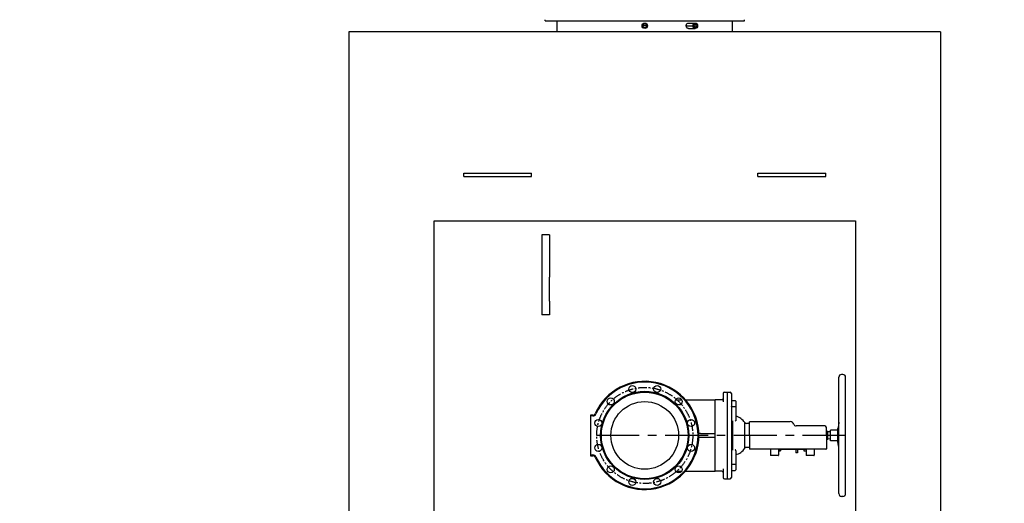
# Model space of a CAD drawing. Header units: millimetres. Extents: x 196 to 1773810, y -221320 to 153872.
# Tile 136 of 256: x 1152726 to 1156363, y -200050 to -198263. Entities that reach past the tile are written whole.
import ezdxf

# ---------------------------------------------------------------- set-up
doc = ezdxf.new("R2010")
doc.units = ezdxf.units.MM
doc.linetypes.add('CENTER', pattern=[50.8, 31.75, -6.35, 6.35, -6.35])
for name, color, linetype, lineweight in [('00_Основной', 163, 'Continuous', 40), ('электрика', 1, 'Continuous', 140), ('中心线', 1, 'CENTER', 25)]:
    doc.layers.add(name, color=color, linetype=linetype, lineweight=lineweight)
doc.styles.add('Times New Roman', font='times.ttf')

msp = doc.modelspace()

# ---------------------------------------------------------------- linework, layer by layer
at = {"color": 252, "lineweight": 30, "ltscale": 10}
for p, q in [((1154256.9, -203009.4, -0.1), (1154256.9, -199006.4, -0.1)), ((1154256.9, -199006.4, -0.1), (1155812.9, -199006.4, -0.1)), ((1155812.9, -199006.4, -0.1), (1155812.9, -200109, -0.1))]:
    msp.add_line(p, q, dxfattribs=at)
at = {"color": 252, "linetype": 'CENTER', "lineweight": 25, "ltscale": 5}
msp.add_line((1155776.9, -199799.2, 0.1), (1154834.9, -199799.2, 0.1), dxfattribs=at)
at = {"layer": '00_Основной', "lineweight": 30, "ltscale": 10}
for p, q in [((1154667, -198268.2, 0.1), (1154667, -198263.4, 0.1)), ((1154667, -198268.2, 0.4), (1155403.3, -198268.2, 0.4)), ((1154710.8, -198308.3, 0.1), (1154710.8, -198268.2, 0.1)), ((1155196.9, -198275.8, 0.1), (1155221.7, -198275.8, 0.1)), ((1155358.9, -198308.3, 0.1), (1155358.9, -198268.2, 0.1)), ((1155403.3, -198268.2, 0.1), (1155403.3, -198263.4, 0.1)), ((1155034.9, -198308.2, -0.3), (1153942, -198308.2, -0.3)), ((1153942, -198308.2, -0.3), (1153942, -202975.1, 0.1)), ((1156127.7, -198308.2, -0.3), (1155034.9, -198308.2, -0.3)), ((1155196.9, -198295.9, 0.1), (1155221.7, -198295.9, 0.1)), ((1156127.7, -198308.2, -0.3), (1156126.8, -202975.1)), ((1154366.4, -198842.7, 0.1), (1154366.4, -198830.4, 0.1)), ((1154366.4, -198830.4, 0.1), (1154384, -198830.4, 0.1)), ((1154384, -198830.4, 0.1), (1154599.5, -198830.4, 0.1)), ((1154599.5, -198830.4, 0.1), (1154617.1, -198830.4, 0.1)), ((1154617.1, -198842.7, 0.1), (1154617.1, -198830.4, 0.1)), ((1155452.6, -198842.7, 0.1), (1155452.6, -198830.4, 0.1)), ((1155452.6, -198830.4, 0.1), (1155470.2, -198830.4, 0.1)), ((1155470.2, -198830.4, 0.1), (1155685.7, -198830.4, 0.1)), ((1155685.7, -198830.4, 0.1), (1155703.3, -198830.4, 0.1)), ((1155703.3, -198842.7, 0.1), (1155703.3, -198830.4, 0.1)), ((1154366.4, -198842.7, 0.1), (1154384, -198842.7, 0.1)), ((1154384, -198842.7, 0.1), (1154599.5, -198842.7, 0.1)), ((1154599.5, -198842.7, 0.1), (1154617.1, -198842.7, 0.1)), ((1155452.6, -198842.7, 0.1), (1155470.2, -198842.7, 0.1)), ((1155470.2, -198842.7, 0.1), (1155685.7, -198842.7, 0.1)), ((1155685.7, -198842.7, 0.1), (1155703.3, -198842.7, 0.1)), ((1154654.9, -199058.2, 0.1), (1154654.9, -199214, 0.1)), ((1154683, -199058.2, 0.1), (1154654.9, -199058.2, 0.1)), ((1154683, -199058.2, 0.1), (1154683, -199214, 0.1)), ((1154654.9, -199214, 0.1), (1154654.9, -199302.6, 0.1)), ((1154683, -199302.6, 0.1), (1154683, -199214, 0.1)), ((1154654.9, -199302.6, 0.1), (1154654.9, -199353.7, 0.1)), ((1154683, -199302.6, 0.1), (1154683, -199353.7, 0.1)), ((1154683, -199353.7, 0.1), (1154654.9, -199353.7, 0.1))]:
    msp.add_line(p, q, dxfattribs=at)
at = {"layer": '00_Основной', "lineweight": 25, "ltscale": 10}
for p, q in [((1155751.9, -200014.2, -0.1), (1155751.9, -199584.2, -0.1)), ((1155766.9, -199574.2, -0.1), (1155761.9, -199574.2, -0.1)), ((1155776.9, -200014.2, -0.1), (1155776.9, -199584.2, -0.1)), ((1155149.1, -199667.2, -0.1), (1155171.6, -199667.2, -0.1)), ((1155185.1, -199667.2, -0.1), (1155294.9, -199667.2, -0.1)), ((1155294.9, -199692.2, -0.1), (1155294.9, -199667.2, -0.1)), ((1155319.9, -199667.2, -0.1), (1155294.9, -199667.2, -0.1)), ((1155324.9, -199644.2, -0.1), (1155324.9, -199664.2, -0.1)), ((1155324.9, -199664.2, -0.1), (1155324.9, -199675.6, -0.1)), ((1155329.9, -199639.2, -0.1), (1155339.9, -199639.2, -0.1)), ((1155339.9, -199639.1, -0.1), (1155349.9, -199639.1, -0.1)), ((1155339.9, -199639.1, -0.1), (1155339.9, -199664.1, -0.1)), ((1155339.9, -199664.1, -0.1), (1155339.9, -199934.4, -0.1)), ((1155354.9, -199644.1, -0.1), (1155354.9, -199664.1, -0.1)), ((1155354.9, -199664.1, -0.1), (1155354.9, -199934.4, -0.1)), ((1155356.9, -199670.2, -0.1), (1155368.9, -199670.2, -0.1)), ((1155370.9, -199672.2, -0.1), (1155370.9, -199691.8, -0.1)), ((1155294.9, -199906.2, -0.1), (1155294.9, -199692.2, -0.1)), ((1155356.9, -199692.7, -0.1), (1155368.9, -199692.7, -0.1)), ((1155370.9, -199691.8, -0.1), (1155370.9, -199742.5, -0.1)), ((1154834.9, -199724.2, -0.1), (1154834.9, -199727.2, -0.1)), ((1154842.8, -199724.2, -0.1), (1154834.9, -199724.2, -0.1)), ((1154834.9, -199727.2, -0.1), (1154834.9, -199871.2, -0.1)), ((1154842.8, -199727.2, -0.1), (1154834.9, -199727.2, -0.1)), ((1155360.6, -199853.4, -0.1), (1155360.6, -199745, -0.1)), ((1155370.9, -199742.5, -0.1), (1155370.9, -199744.2, -0.1)), ((1155404.4, -199846.6, -0.1), (1155404.4, -199751.8, -0.1)), ((1155421.5, -199755.2, -0.1), (1155411.9, -199754.9, -0.1)), ((1155572.4, -199748.4, -0.1), (1155421.5, -199748.4, -0.1)), ((1155421.5, -199799.2, -0.1), (1155421.5, -199748.4, -0.1)), ((1155700.1, -199764.2, -0.1), (1155594, -199764.2, -0.1)), ((1155705.7, -199799.2, -0.1), (1155705.7, -199769.8, -0.1)), ((1155748.7, -199779.4, -0.1), (1155721.6, -199779.4, -0.1)), ((1155721.6, -199819, -0.1), (1155721.6, -199779.4, -0.1)), ((1155748.7, -199825.5, -0.1), (1155748.7, -199773, -0.1)), ((1155751.9, -199750.3, -0.1), (1155748.8, -199771.2, -0.1)), ((1155750.5, -199797.2, -0.1), (1155750.5, -199766.1, -0.1)), ((1155240.7, -199791.7, -0.1), (1155234.7, -199791.7, -0.1)), ((1155240.7, -199806.7, -0.1), (1155234.7, -199806.7, -0.1)), ((1155240.7, -199791.7, -0.1), (1155294.9, -199791.7, -0.1)), ((1155294.9, -199806.7, -0.1), (1155240.7, -199806.7, -0.1)), ((1155421.5, -199799.2, -0.1), (1155421.5, -199848.2, -0.1)), ((1155707.4, -199784.5, -0.1), (1155705.7, -199781.7, -0.1)), ((1155705.7, -199799.2, -0.1), (1155705.7, -199848.2, -0.1)), ((1155707.4, -199813.9, -0.1), (1155705.7, -199816.7, -0.1)), ((1155711.4, -199784.5, -0.1), (1155707.4, -199784.5, -0.1)), ((1155707.4, -199813.9, -0.1), (1155707.4, -199784.5, -0.1)), ((1155711.4, -199813.9, -0.1), (1155707.4, -199813.9, -0.1)), ((1155711.4, -199813.9, -0.1), (1155711.4, -199784.5, -0.1)), ((1155721.6, -199786.5, -0.1), (1155711.4, -199786, -0.1)), ((1155721.6, -199811.9, -0.1), (1155711.4, -199812.4, -0.1)), ((1155421.5, -199843.3, -0.1), (1155411.9, -199843.5, -0.1)), ((1155421.5, -199848.2, -0.1), (1155421.5, -199850.2, -0.1)), ((1155572.4, -199850.2, -0.1), (1155421.5, -199850.2, -0.1)), ((1155499, -199850.2, -0.1), (1155499, -199872.2, -0.1)), ((1155529, -199850.2, -0.1), (1155529, -199872.2, -0.1)), ((1155529, -199851.6, -0.1), (1155536, -199851.6, -0.1)), ((1155531.5, -199850.2, -0.1), (1155531.5, -199851.2, -0.1)), ((1155628.5, -199851.2, -0.1), (1155531.5, -199851.2, -0.1)), ((1155536, -199851.6, -0.1), (1155536, -199856.6, -0.1)), ((1155583.4, -199850.2, -0.1), (1155572.4, -199850.2, -0.1)), ((1155594, -199850.2, -0.1), (1155583.4, -199850.2, -0.1)), ((1155593.1, -199851.2, -0.1), (1155593.1, -199863.2, -0.1)), ((1155700.1, -199850.2, -0.1), (1155594, -199850.2, -0.1)), ((1155599.1, -199851.2, -0.1), (1155599.1, -199863.2, -0.1)), ((1155630.7, -199851.7, -0.1), (1155623.7, -199851.7, -0.1)), ((1155623.7, -199856.7, -0.1), (1155623.7, -199851.7, -0.1)), ((1155628.5, -199850.2, -0.1), (1155628.5, -199851.2, -0.1)), ((1155630.7, -199850.2, -0.1), (1155630.7, -199872.2, -0.1)), ((1155660.7, -199850.2, -0.1), (1155660.7, -199872.2, -0.1)), ((1155703.7, -199850.2, -0.1), (1155700.1, -199850.2, -0.1)), ((1155748.7, -199819, -0.1), (1155721.6, -199819, -0.1)), ((1155750.5, -199838.6, -0.1), (1155748.8, -199827.2, -0.1)), ((1155750.5, -199838.6, -0.1), (1155750.5, -199834.3, -0.1)), ((1155750.5, -199838.6, -0.1), (1155751.9, -199838.6, -0.1)), ((1154834.9, -199871.2, -0.1), (1154842.8, -199871.2, -0.1)), ((1154834.9, -199871.2, -0.1), (1154834.9, -199874.2, -0.1)), ((1154834.9, -199874.2, -0.1), (1154842.8, -199874.2, -0.1)), ((1155370.9, -199855.9, -0.1), (1155370.9, -199854.2, -0.1)), ((1155370.9, -199855.9, -0.1), (1155370.9, -199906.7, -0.1)), ((1155528, -199873.2, -0.1), (1155500, -199873.2, -0.1)), ((1155529, -199856.6, -0.1), (1155536, -199856.6, -0.1)), ((1155599.1, -199863.2, -0.1), (1155593.1, -199863.2, -0.1)), ((1155630.7, -199856.7, -0.1), (1155623.7, -199856.7, -0.1)), ((1155659.7, -199873.2, -0.1), (1155631.7, -199873.2, -0.1)), ((1155294.9, -199931.2, -0.1), (1155294.9, -199906.2, -0.1)), ((1155324.9, -199922.8, -0.1), (1155324.9, -199934.2, -0.1)), ((1155356.9, -199905.7, -0.1), (1155368.9, -199905.7, -0.1)), ((1155370.9, -199906.7, -0.1), (1155370.9, -199926.2, -0.1)), ((1155149.1, -199931.2, -0.1), (1155171.6, -199931.2, -0.1)), ((1155185.1, -199931.2, -0.1), (1155294.9, -199931.2, -0.1)), ((1155319.9, -199931.2, -0.1), (1155294.9, -199931.2, -0.1)), ((1155324.9, -199934.2, -0.1), (1155324.9, -199954.2, -0.1)), ((1155329.9, -199959.2, -0.1), (1155339.9, -199959.2, -0.1)), ((1155339.9, -199934.4, -0.1), (1155339.9, -199959.4, -0.1)), ((1155339.9, -199959.4, -0.1), (1155349.9, -199959.4, -0.1)), ((1155354.9, -199934.4, -0.1), (1155354.9, -199954.4, -0.1)), ((1155356.9, -199928.2, -0.1), (1155368.9, -199928.2, -0.1)), ((1155766.9, -200024.2, -0.1), (1155761.9, -200024.2, -0.1))]:
    msp.add_line(p, q, dxfattribs=at)
at = {"layer": '00_Основной', "lineweight": 30, "ltscale": 10}
for radius in [10, 8.82, 7.22]:
    msp.add_circle((1155034.9, -198285.9, 0.1), radius, dxfattribs=at)
at = {"layer": '00_Основной', "lineweight": 25, "ltscale": 10}
for centre, radius in [((1154988.9, -199627.8, -0.1), 13), ((1155080.8, -199627.8, -0.1), 13), ((1155034.9, -199799.2, -0.1), 163), ((1155034.9, -199799.2, -0.1), 160), ((1154909.4, -199673.7, -0.1), 13), ((1155160.4, -199673.7, -0.1), 13), ((1155034.9, -199799.2, -0.1), 125), ((1154863.4, -199753.3, -0.1), 13), ((1155206.3, -199753.3, -0.1), 13), ((1154863.4, -199845.2, -0.1), 13), ((1155206.3, -199845.2, -0.1), 13), ((1154909.4, -199924.7, -0.1), 13), ((1155160.4, -199924.7, -0.1), 13), ((1154988.9, -199970.7, -0.1), 13), ((1155080.8, -199970.7, -0.1), 13)]:
    msp.add_circle(centre, radius, dxfattribs=at)
for centre, radius, start, end in [((1155034.9, -199799.2, -0.1), 200, 0, 156.1238), ((1155761.9, -199584.2, -0.1), 10, 90, 180), ((1155766.9, -199584.2, -0.1), 10, 0, 90), ((1155034.9, -199799.2, -0.1), 197, 203.8762, 156.1238), ((1155319.9, -199662.2, -0.1), 5, 270, 0), ((1155329.9, -199644.2, -0.1), 5, 90, 180), ((1155349.9, -199644.1, -0.1), 5, 0, 90), ((1155356.9, -199668.2, -0.1), 2, 180, 270), ((1155356.9, -199668.2, -0.1), 2, 180, 247.5017), ((1155368.9, -199672.2, -0.1), 2, 0, 90), ((1154842.8, -199714.2, -0.1), 10, 270, 336.1238), ((1154842.8, -199714.2, -0.1), 13, 270, 336.1238), ((1155357.9, -199781.9, -0.1), 55.4, 32.8859, 76.4418), ((1155412.2, -199743.6, -0.1), 11.3, 226.5607, 268.5), ((1155572.4, -199761.9, -0.1), 13.6, 17.4576, 90), ((1155594, -199755.2, -0.1), 9.04, 197.4576, 270), ((1155700.1, -199769.8, -0.1), 5.65, 0, 90), ((1155760.7, -199773, -0.1), 12, 171.6267, 180), ((1155034.9, -199799.2, -0.1), 200, 203.8762, 0), ((1155357.9, -199816.5, -0.1), 55.4, 283.5582, 327.1141), ((1155412.2, -199854.8, -0.1), 11.3, 91.5, 133.4393), ((1155703.7, -199848.2, -0.1), 2, 270, 0), ((1155760.7, -199825.5, -0.1), 12, 180, 188.3733), ((1154842.8, -199884.2, -0.1), 13, 23.8762, 90), ((1154842.8, -199884.2, -0.1), 10, 23.8762, 90), ((1155500, -199872.2, -0.1), 1, 180, 270), ((1155528, -199872.2, -0.1), 1, 270, 0), ((1155631.7, -199872.2, -0.1), 1, 180, 270), ((1155659.7, -199872.2, -0.1), 1, 270, 0), ((1155368.9, -199926.2, -0.1), 2, 270, 0), ((1155319.9, -199936.2, -0.1), 5, 0, 90), ((1155329.9, -199954.2, -0.1), 5, 180, 270), ((1155349.9, -199954.4, -0.1), 5, 270, 0), ((1155356.9, -199930.2, -0.1), 2, 90, 180), ((1155356.9, -199930.2, -0.1), 2, 112.4983, 180), ((1155761.9, -200014.2, -0.1), 10, 180, 270), ((1155766.9, -200014.2, -0.1), 10, 270, 0)]:
    msp.add_arc(centre, radius, start, end, dxfattribs=at)
at = {"layer": '00_Основной', "lineweight": 30, "ltscale": 10}
for centre, major_axis in [((1155221.7, -198285.9, 0.1), (0, -10)), ((1155221.7, -198285.9, 0.1), (0, 8.82)), ((1155220.9, -198285.9, 0.1), (0, -7.22))]:
    msp.add_ellipse(centre, major_axis=major_axis, ratio=0.866025, dxfattribs=at)
for points, knots in [([(1155188.1, -198285.9, 0.1), (1155188.1, -198284.6, 0.1), (1155188.3, -198283.3, 0.1), (1155189.2, -198280.8, 0.1), (1155189.9, -198279.7, 0.1), (1155191.5, -198277.9, 0.1), (1155192.5, -198277.1, 0.1), (1155194.6, -198276.1, 0.1), (1155195.8, -198275.8, 0.1), (1155196.9, -198275.8, 0.1)], [3.767125, 3.767125, 3.767125, 3.767125, 4.238015, 4.238015, 4.708906, 4.708906, 5.179797, 5.179797, 5.650687, 5.650687, 5.650687, 5.650687]), ([(1155196.9, -198295.9, 0.1), (1155195.8, -198295.9, 0.1), (1155194.6, -198295.6, 0.1), (1155192.5, -198294.6, 0.1), (1155191.5, -198293.8, 0.1), (1155189.9, -198292.1, 0.1), (1155189.2, -198290.9, 0.1), (1155188.3, -198288.5, 0.1), (1155188.1, -198287.1, 0.1), (1155188.1, -198285.9, 0.1)], [1.883562, 1.883562, 1.883562, 1.883562, 2.354453, 2.354453, 2.825344, 2.825344, 3.296234, 3.296234, 3.767125, 3.767125, 3.767125, 3.767125])]:
    msp.add_open_spline(points, degree=3, knots=knots, dxfattribs=at)
at = {"layer": '00_Основной', "lineweight": 25, "ltscale": 10}
for points, knots in [([(1155354.9, -199693.7, -0.1), (1155354.9, -199693.7, -0.1), (1155354.9, -199693.6, -0.1), (1155355, -199693.4, -0.1), (1155355.1, -199693.3, -0.1), (1155355.2, -199693.2, -0.1), (1155355.4, -199693.1, -0.1), (1155355.6, -199693, -0.1), (1155355.8, -199692.9, -0.1), (1155356.1, -199692.8, -0.1), (1155356.4, -199692.8, -0.1), (1155356.7, -199692.7, -0.1), (1155356.9, -199692.7, -0.1)], [0, 0, 0, 0, 1.424843, 2.667465, 3.776335, 4.914077, 6.085893, 7.241317, 8.400458, 9.563676, 10.702005, 13, 13, 13, 13]), ([(1155368.9, -199692.7, -0.1), (1155369, -199692.7, -0.1), (1155369.2, -199692.7, -0.1), (1155369.5, -199692.7, -0.1), (1155369.8, -199692.6, -0.1), (1155370, -199692.6, -0.1), (1155370.2, -199692.5, -0.1), (1155370.4, -199692.4, -0.1), (1155370.6, -199692.3, -0.1), (1155370.7, -199692.2, -0.1), (1155370.8, -199692, -0.1), (1155370.9, -199691.9, -0.1), (1155370.9, -199691.8, -0.1), (1155370.9, -199691.8, -0.1)], [0, 0, 0, 0, 1.533889, 2.871622, 4.0654, 5.290328, 6.552039, 7.796257, 9.044613, 10.297538, 11.523793, 12.759968, 14, 14, 14, 14]), ([(1155370.9, -199744.2, -0.1), (1155370.9, -199744.3, -0.1), (1155370.9, -199744.5, -0.1), (1155370.8, -199744.8, -0.1), (1155370.6, -199745, -0.1), (1155370.5, -199745.1, -0.1), (1155370.3, -199745.3, -0.1), (1155370.2, -199745.5, -0.1), (1155369.9, -199745.7, -0.1), (1155369.6, -199745.8, -0.1), (1155369.4, -199746, -0.1), (1155369.3, -199746, -0.1)], [0, 0, 0, 0, 1.417442, 2.877964, 3.990922, 5.502772, 5.88611, 7.813125, 8.962683, 10.102092, 12, 12, 12, 12]), ([(1155751.9, -199751.6, -0.1), (1155751.8, -199752, -0.1), (1155751.6, -199753.5, -0.1), (1155751.4, -199755.3, -0.1), (1155751.1, -199757.2, -0.1), (1155750.9, -199759, -0.1), (1155750.7, -199761, -0.1), (1155750.6, -199762.5, -0.1), (1155750.5, -199763.8, -0.1), (1155750.5, -199764.9, -0.1), (1155750.5, -199765.8, -0.1), (1155750.5, -199766.1, -0.1)], [0, 0, 0, 0, 0.870734, 3.056255, 3.780931, 5.183155, 7.125355, 8.554975, 9.066071, 10.765443, 12, 12, 12, 12]), ([(1155751.9, -199813.7, -0.1), (1155751.7, -199812.7, -0.1), (1155751.5, -199811.2, -0.1), (1155751.2, -199809, -0.1), (1155751, -199807.3, -0.1), (1155750.8, -199805.5, -0.1), (1155750.7, -199803.8, -0.1), (1155750.6, -199801.9, -0.1), (1155750.5, -199800.3, -0.1), (1155750.5, -199798.7, -0.1), (1155750.5, -199797.8, -0.1), (1155750.5, -199797.2, -0.1)], [0, 0, 0, 0, 2.690755, 3.780931, 5.183155, 6.496888, 7.722368, 8.812219, 10.187118, 10.950173, 12, 12, 12, 12]), ([(1155370.9, -199854.2, -0.1), (1155370.9, -199854.2, -0.1), (1155370.9, -199854.1, -0.1), (1155370.8, -199853.9, -0.1), (1155370.8, -199853.7, -0.1), (1155370.6, -199853.5, -0.1), (1155370.5, -199853.3, -0.1), (1155370.3, -199853.1, -0.1), (1155370.2, -199853, -0.1), (1155369.9, -199852.8, -0.1), (1155369.6, -199852.6, -0.1), (1155369.4, -199852.5, -0.1), (1155369.3, -199852.4, -0.1)], [0, 0, 0, 0, 0.764029, 1.540173, 3.126357, 4.334231, 5.97312, 6.388316, 8.474087, 9.7172, 10.948956, 13, 13, 13, 13]), ([(1155751.1, -199831.6, -0.1), (1155751, -199831.6, -0.1), (1155750.9, -199831.6, -0.1), (1155750.8, -199831.8, -0.1), (1155750.7, -199832.2, -0.1), (1155750.5, -199832.7, -0.1), (1155750.5, -199833.4, -0.1), (1155750.5, -199834.1, -0.1), (1155750.5, -199834.3, -0.1)], [0, 0, 0, 0, 1.406606, 2.923368, 4.324411, 5.561414, 7.769595, 9, 9, 9, 9]), ([(1155751.9, -199832.4, -0.1), (1155751.8, -199832.3, -0.1), (1155751.6, -199832, -0.1), (1155751.4, -199831.7, -0.1), (1155751.2, -199831.6, -0.1), (1155751.1, -199831.6, -0.1)], [0, 0, 0, 0, 1.707301, 3.73641, 6, 6, 6, 6]), ([(1155354.9, -199904.7, -0.1), (1155354.9, -199904.8, -0.1), (1155354.9, -199904.9, -0.1), (1155355, -199905, -0.1), (1155355.1, -199905.2, -0.1), (1155355.2, -199905.3, -0.1), (1155355.4, -199905.4, -0.1), (1155355.6, -199905.5, -0.1), (1155355.8, -199905.6, -0.1), (1155356.1, -199905.6, -0.1), (1155356.3, -199905.7, -0.1), (1155356.6, -199905.7, -0.1), (1155356.8, -199905.7, -0.1), (1155356.9, -199905.7, -0.1)], [0, 0, 0, 0, 1.534392, 2.872551, 4.066668, 5.291882, 6.553795, 7.79809, 9.046415, 10.299178, 11.525164, 12.760775, 14, 14, 14, 14]), ([(1155368.9, -199905.7, -0.1), (1155369, -199905.7, -0.1), (1155369.2, -199905.7, -0.1), (1155369.5, -199905.8, -0.1), (1155369.8, -199905.8, -0.1), (1155370, -199905.9, -0.1), (1155370.2, -199906, -0.1), (1155370.4, -199906.1, -0.1), (1155370.6, -199906.2, -0.1), (1155370.7, -199906.3, -0.1), (1155370.8, -199906.4, -0.1), (1155370.9, -199906.6, -0.1), (1155370.9, -199906.6, -0.1), (1155370.9, -199906.7, -0.1)], [0, 0, 0, 0, 1.533711, 2.871294, 4.064948, 5.289775, 6.551412, 7.79561, 9.043975, 10.29695, 11.523262, 12.759638, 14, 14, 14, 14])]:
    msp.add_open_spline(points, degree=3, knots=knots, dxfattribs=at)
at = {"layer": '中心线', "color": 252}
for p, q in [((1155044.9, -198285.9, 0.1), (1155024.8, -198285.9, 0.1)), ((1155188.1, -198285.9, 0.1), (1155230.4, -198285.9, 0.1)), ((1155220.9, -198293.1, 0.1), (1155220.9, -198278.6, 0.1))]:
    msp.add_line(p, q, dxfattribs=at)
msp.add_circle((1155034.9, -199799.2, -0.1), 177.5, dxfattribs=at)

# ---------------------------------------------------------------- texts
at = {"layer": 'электрика', "color": 0, "lineweight": 18, "attachment_point": 1, "style": 'Times New Roman'}
for s, insert, char_height, width in [('\\pi-51.49887;{\\LВА47-29-3Р}\\P\\pi569.44561;40А', (1023245.6, -198876.6), 250, 1764.702), ('\\pi-99.61502;{\\LВА47-29-3Р}\\P\\pi540.07496;16А', (1055739.2, -198876.6), 250, 1668.47), ('\\pi49.56334;{\\LВА47-29-1Р}\\P\\pi817.19131;16А', (1048383.2, -198876.6), 300, 2340.367)]:
    msp.add_mtext(s, dxfattribs=dict(at, insert=insert, char_height=char_height, width=width))

doc.saveas('drawing.dxf')
